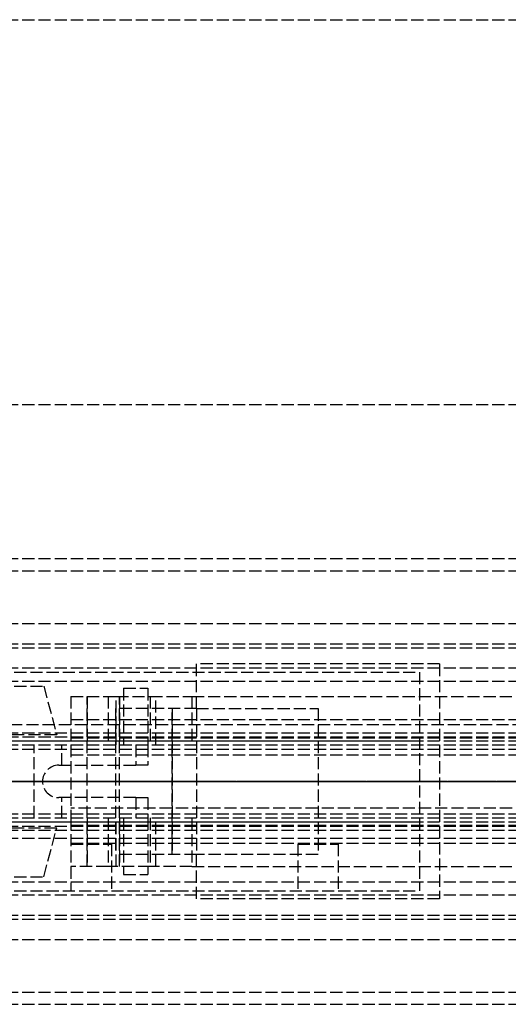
# Model space of a CAD drawing. Header units: millimetres. Extents: x 0 to 2080, y -94 to 94.
# Tile 9 of 13: x 108 to 168, y -28 to 94. Entities that reach past the tile are written whole.
import ezdxf

# ---------------------------------------------------------------- set-up
doc = ezdxf.new("R2010")
doc.units = ezdxf.units.MM
doc.header["$LTSCALE"] = 10
doc.linetypes.add('ALLCAD_Strich', pattern=[0.2, 0.15, -0.05])
doc.layers.add('BESCH_KONT_sich_schn_ansi_2d', color=40, linetype='Continuous')
doc.layers.add('BESCH_KONT_sich_schn_grun_2d', color=10, linetype='Continuous')

msp = doc.modelspace()

# ---------------------------------------------------------------- linework, layer by layer
at = {"layer": 'BESCH_KONT_sich_schn_ansi_2d', "linetype": 'ALLCAD_Strich'}
for p, q in [((0, 0, 2368), (2080, 0, 2368)), ((2080, 0, 2418), (0, 0, 2418)), ((0, 0, 2321.5), (980, 0, 2321.5)), ((2050, 0, 2361.5), (0, 0, 2361.5)), ((2050, 0, 2362), (0, 0, 2362)), ((0, 0, 2359), (2050, 0, 2359)), ((0, 0, 2359.5), (2050, 0, 2359.5)), ((0, 0, 2353), (2050, 0, 2353)), ((0, 0, 2324), (2050, 0, 2324)), ((2050, 0, 2325.5), (0, 0, 2325.5)), ((0, 0, 2352.5), (2050, 0, 2352.5)), ((0, 0, 2326.5), (2050, 0, 2326.5)), ((0, 0, 2322), (2050, 0, 2322)), ((0, 0, 2355), (2050, 0, 2355)), ((0, 0, 2350.5), (2050, 0, 2350.5)), ((0, 0, 2350), (2050, 0, 2350)), ((978, 0, 9), (2, 0, 9)), ((7, 0, 2285), (157, 0, 2285)), ((7, 0, 2317), (157, 0, 2317)), ((7, 0, 2294), (157, 0, 2294)), ((7, 0, 2294), (157, 0, 2294)), ((88.61, 0, 2340.5), (122, 0, 2340.5)), ((109.45, 0, 2328.41), (103.59, 0, 2324.31)), ((110.5, 0, 2340.5), (110.5, 0, 2329)), ((112.5, 0, 2340.5), (112.5, 0, 2329.49)), ((119.5, 0, 2329.5), (112.89, 0, 2329.5)), ((114, 0, 2328.7), (399.95, 0, 2328.7)), ((114, 0, 2325.48), (114, 0, 2321.7)), ((114, 0, 2326.8), (114, 0, 2325.48)), ((114, 0, 2337.74), (114, 0, 2326.8)), ((118.61, 0, 2337.74), (114, 0, 2337.74)), ((114, 0, 2326.8), (411.02, 0, 2326.8)), ((114, 0, 2325.48), (412.1, 0, 2325.48)), ((422.45, 0, 2321.7), (114, 0, 2321.7)), ((119.6, 0, 2338.31), (118.61, 0, 2337.74)), ((119.5, 0, 2365), (119.5, 0, 2362)), ((129.5, 0, 2365), (119.5, 0, 2365)), ((123.5, 0, 2339), (123.5, 0, 2333.5)), ((128.93, 0, 2343.7), (123.8, 0, 2340.74)), ((126.5, 0, 2359), (126.5, 0, 2362)), ((126.5, 0, 2362), (126.5, 0, 2355)), ((128.93, 0, 2343.7), (391.1, 0, 2343.7)), ((129.5, 0, 2355), (129.5, 0, 2359)), ((129.5, 0, 2359), (129.5, 0, 2365)), ((144.5, 0, 2359), (144.5, 0, 2362)), ((157, 0, 2294), (867, 0, 2294)), ((157, 0, 2317), (157, 0, 2285)), ((159.5, 0, 2359), (159.5, 0, 2355))]:
    msp.add_line(p, q, dxfattribs=at)
at = {"layer": 'BESCH_KONT_sich_schn_ansi_2d', "linetype": 'ALLCAD_Strich', "extrusion": (0, 1, 0)}
for centre, radius in [((-101, 2335.5), 11.25), ((-116.5, 2308), 2.5), ((-118, 2334), 2), ((-144.5, 2308), 2.5)]:
    msp.add_circle(centre, radius, dxfattribs=at)
at = {"layer": 'BESCH_KONT_sich_schn_ansi_2d', "linetype": 'ALLCAD_Strich', "extrusion": (0, -1, 0)}
for centre, radius in [((101, 2335.5), 9.64), ((118, 2334), 2), ((118, 2334), 2), ((122, 2339), 1.5)]:
    msp.add_circle(centre, radius, dxfattribs=at)
msp.add_arc((112.89, 2323.5), 6, 90, 125, dxfattribs=at)
at = {"layer": 'BESCH_KONT_sich_schn_ansi_2d', "linetype": 'ALLCAD_Strich', "extrusion": (0, 1, 0)}
for centre, radius, start, end in [((-119.5, 2333.5), 4, 180, 270), ((-122, 2339), 2.5, 135.9783, 344.0144)]:
    msp.add_arc(centre, radius, start, end, dxfattribs=at)
at = {"layer": 'BESCH_KONT_sich_schn_grun_2d', "linetype": 'ALLCAD_Strich'}
for p, q in [((0, 94), (2080, 94)), ((0, 46.5), (2080, 46.5)), ((0, 27.5), (2080, 27.5)), ((0, 27.5), (2050, 27.5)), ((0, 26), (2050, 26)), ((0, 19.5), (2050, 19.5)), ((0, 17), (2050, 17)), ((0, 16.5), (2050, 16.5)), ((0, 14), (2050, 14)), ((7, 13.5), (157, 13.5)), ((129.5, 9), (129.5, 14.5)), ((159.5, 14.5), (129.5, 14.5)), ((157, 13.5), (157, -13.5)), ((159.5, 14.5), (159.5, -14.5)), ((0, 12.38), (2050, 12.38)), ((101, 11.75), (110.64, 11.75)), ((110.64, 11.75), (112.25, 5.75)), ((120.5, 11.5), (123.5, 11.5)), ((120.5, 11.5), (120.5, 4.5)), ((123.5, 11.5), (123.5, 4.5)), ((114, 10.5), (118.61, 10.5)), ((114, 10.5), (114, 4.5)), ((116, 10.5), (116, 4.5)), ((116, -10.5), (116, 10.5)), ((118.61, 10.5), (119.6, 10.5)), ((118.61, 10.5), (118.61, 4.5)), ((119.6, 10.5), (123.8, 10.5)), ((119.6, 4.5), (119.6, 10.5)), ((120, 10.5), (120, 4.5)), ((120, -10.5), (120, 10.5)), ((123.8, 10.5), (123.8, 4.5)), ((123.8, 10.5), (128.93, 10.5)), ((124.5, 4.5), (124.5, 10.5)), ((128.93, 10.5), (391.1, 10.5)), ((128.93, 10.5), (128.93, 4.5)), ((119.5, 9), (119.5, -9)), ((129.5, 9), (119.5, 9)), ((126.5, -9), (126.5, 9)), ((126.5, 9), (126.5, -9)), ((129.5, 9), (144.5, 9)), ((129.5, 9), (129.5, -9)), ((144.5, 9), (144.5, -9)), ((114, 7.63), (411.02, 7.63)), ((2050, 7), (0, 7)), ((0, 6), (174, 6)), ((0.02, 5.5), (2050, 5.5)), ((2, 5), (1022, 5)), ((7, 5), (157, 5)), ((112.25, 5.75), (89.75, 5.75)), ((114, 5.4), (412.1, 5.4)), ((0, 4.5), (2050, 4.5)), ((0, 4), (2050, 4)), ((109.45, -4.5), (109.45, 4.5)), ((112.89, 2), (112.89, 4.5)), ((114, 4.5), (114, -4.5)), ((122, 4.5), (122, 2)), ((123.5, 4.5), (123.5, 2)), ((114, 3.3), (422.45, 3.3)), ((112.5, 2), (122, 2)), ((123.5, 2), (122, 2)), ((122, -2), (112.5, -2)), ((112.89, -4.5), (112.89, -2)), ((122, -2), (123.5, -2)), ((122, -2), (122, -4.5)), ((123.5, -2), (123.5, -4.5)), ((422.45, -3.3), (114, -3.3)), ((0, -4), (2050, -4)), ((0, -4.5), (2050, -4.5)), ((114, -4.5), (114, -10.5)), ((116, -4.5), (116, -10.5)), ((118.61, -4.5), (118.61, -10.5)), ((119.6, -10.5), (119.6, -4.5)), ((120, -4.5), (120, -10.5)), ((120.5, -4.5), (120.5, -11.5)), ((123.5, -4.5), (123.5, -11.5)), ((123.8, -4.5), (123.8, -10.5)), ((124.5, -10.5), (124.5, -4.5)), ((128.93, -4.5), (128.93, -10.5)), ((0, -5.5), (2050, -5.5)), ((0, -6), (174, -6)), ((2, -5), (1022, -5)), ((7, -5), (157, -5)), ((112.25, -5.75), (89.75, -5.75)), ((110.64, -11.75), (112.25, -5.75)), ((114, -5.4), (412.1, -5.4)), ((0, -7), (2050, -7)), ((114, -7.63), (411.02, -7.63)), ((114, -7.74), (119, -7.74)), ((119, -7.74), (119, -13.5)), ((142, -7.74), (147, -7.74)), ((142, -7.74), (142, -13.5)), ((147, -7.74), (147, -13.5)), ((129.5, -9), (119.5, -9)), ((144.5, -9), (129.5, -9)), ((129.5, -14.5), (129.5, -9)), ((118.61, -10.5), (114, -10.5)), ((114, -10.5), (114, -13.5)), ((119.6, -10.5), (118.61, -10.5)), ((123.8, -10.5), (119.6, -10.5)), ((128.93, -10.5), (123.8, -10.5)), ((128.93, -10.5), (391.1, -10.5)), ((101, -11.75), (110.64, -11.75)), ((120.5, -11.5), (123.5, -11.5)), ((0, -12.38), (2050, -12.38)), ((0, -14), (2050, -14)), ((7, -13.5), (157, -13.5)), ((159.5, -14.5), (129.5, -14.5)), ((0, -16.5), (2050, -16.5)), ((0, -17), (2050, -17)), ((0, -19.5), (2050, -19.5)), ((0, -26), (2050, -26)), ((0, -27.5), (2050, -27.5)), ((0, -27.5), (2080, -27.5))]:
    msp.add_line(p, q, dxfattribs=at)
msp.add_arc((112.5, 0), 2, 90, 270, dxfattribs=at)

doc.saveas('drawing.dxf')
